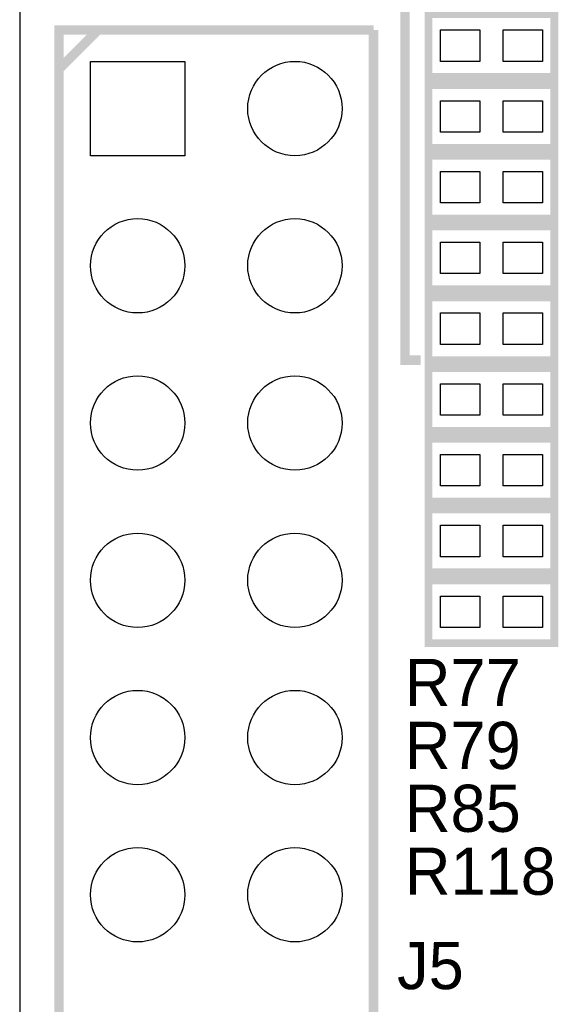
# Model space of a CAD drawing. Extents: x 0 to 83, y 0 to 145.
# Tile 5 of 21: x 0 to 9, y 63 to 79. Entities that reach past the tile are written whole.
import ezdxf

# ---------------------------------------------------------------- set-up
doc = ezdxf.new("R2010")
doc.units = 0
for name, color, linetype in [('BG_OUTLINE', 7, 'CONTINUOUS'), ('BG_SILKSCREEN_TOP', 7, 'CONTINUOUS'), ('PG_SILKSCREEN_TOP', 7, 'CONTINUOUS'), ('PIN_TOP', 12, 'CONTINUOUS'), ('RD_SILKSCREEN_TOP', 7, 'CONTINUOUS')]:
    doc.layers.add(name, color=color, linetype=linetype)

msp = doc.modelspace()

# ---------------------------------------------------------------- linework, layer by layer
at = {"layer": 'BG_OUTLINE'}
msp.add_lwpolyline([(1.999996, 139.999974, 0.414214), (0, 137.999978), (0, 56.291734)], format="xyb", dxfattribs=at)
at = {"layer": 'BG_SILKSCREEN_TOP', "const_width": 0.1524}
msp.add_lwpolyline([(6.477, 73.406), (6.223, 73.406), (6.223, 80.137), (6.477, 80.137)], dxfattribs=at)
at = {"layer": 'PG_SILKSCREEN_TOP'}
for points, const_width in [([(6.604, 78.994), (8.636, 78.994), (8.636, 77.978), (6.604, 77.978), (6.604, 78.994)], 0.127), ([(0.635, 58.42), (0.635, 78.74), (5.715, 78.74)], 0.1524), ([(1.27, 78.74), (0.635, 78.105)], 0.1524), ([(5.715, 78.74), (5.715, 58.42)], 0.1524), ([(6.604, 77.851), (8.636, 77.851), (8.636, 76.835), (6.604, 76.835), (6.604, 77.851)], 0.127), ([(6.604, 76.708), (8.636, 76.708), (8.636, 75.692), (6.604, 75.692), (6.604, 76.708)], 0.127), ([(6.604, 75.565), (8.636, 75.565), (8.636, 74.549), (6.604, 74.549), (6.604, 75.565)], 0.127), ([(6.604, 74.422), (8.636, 74.422), (8.636, 73.406), (6.604, 73.406), (6.604, 74.422)], 0.127), ([(6.604, 73.279), (8.636, 73.279), (8.636, 72.263), (6.604, 72.263), (6.604, 73.279)], 0.127), ([(6.604, 72.136), (8.636, 72.136), (8.636, 71.12), (6.604, 71.12), (6.604, 72.136)], 0.127), ([(6.604, 70.993), (8.636, 70.993), (8.636, 69.977), (6.604, 69.977), (6.604, 70.993)], 0.127), ([(8.636, 68.834), (6.604, 68.834), (6.604, 69.85), (8.636, 69.85), (8.636, 68.834)], 0.127)]:
    msp.add_lwpolyline(points, dxfattribs=dict(at, const_width=const_width))
at = {"layer": 'PIN_TOP'}
for points in [[(6.7945, 78.232), (6.7945, 78.74), (7.4295, 78.74), (7.4295, 78.232)], [(7.8105, 78.232), (7.8105, 78.74), (8.4455, 78.74), (8.4455, 78.232)], [(1.143, 78.232), (2.667, 78.232), (2.667, 76.708), (1.143, 76.708)], [(6.7945, 77.089), (6.7945, 77.597), (7.4295, 77.597), (7.4295, 77.089)], [(7.8105, 77.089), (7.8105, 77.597), (8.4455, 77.597), (8.4455, 77.089)], [(6.7945, 75.946), (6.7945, 76.454), (7.4295, 76.454), (7.4295, 75.946)], [(7.8105, 75.946), (7.8105, 76.454), (8.4455, 76.454), (8.4455, 75.946)], [(6.7945, 74.803), (6.7945, 75.311), (7.4295, 75.311), (7.4295, 74.803)], [(7.8105, 74.803), (7.8105, 75.311), (8.4455, 75.311), (8.4455, 74.803)], [(6.7945, 73.66), (6.7945, 74.168), (7.4295, 74.168), (7.4295, 73.66)], [(7.8105, 73.66), (7.8105, 74.168), (8.4455, 74.168), (8.4455, 73.66)], [(6.7945, 72.517), (6.7945, 73.025), (7.4295, 73.025), (7.4295, 72.517)], [(7.8105, 72.517), (7.8105, 73.025), (8.4455, 73.025), (8.4455, 72.517)], [(6.7945, 71.374), (6.7945, 71.882), (7.4295, 71.882), (7.4295, 71.374)], [(7.8105, 71.374), (7.8105, 71.882), (8.4455, 71.882), (8.4455, 71.374)], [(6.7945, 70.231), (6.7945, 70.739), (7.4295, 70.739), (7.4295, 70.231)], [(7.8105, 70.231), (7.8105, 70.739), (8.4455, 70.739), (8.4455, 70.231)], [(7.4295, 69.596), (7.4295, 69.088), (6.7945, 69.088), (6.7945, 69.596)], [(8.4455, 69.596), (8.4455, 69.088), (7.8105, 69.088), (7.8105, 69.596)]]:
    msp.add_lwpolyline(points, close=True, dxfattribs=at)
for centre in [(4.445, 77.47), (1.905, 74.93), (4.445, 74.93), (1.905, 72.39), (4.445, 72.39), (1.905, 69.85), (4.445, 69.85), (1.905, 67.31), (4.445, 67.31), (1.905, 64.77), (4.445, 64.77)]:
    msp.add_circle(centre, 0.762, dxfattribs=at)

# ---------------------------------------------------------------- texts
at = {"layer": 'RD_SILKSCREEN_TOP'}
for s, p in [('R77', (6.223, 67.818)), ('R79', (6.223, 66.802)), ('R85', (6.223, 65.786)), ('R118', (6.223, 64.77)), ('J5', (6.096, 63.246))]:
    msp.add_text(s, height=0.762, dxfattribs=at).set_placement(p)

doc.saveas('drawing.dxf')
